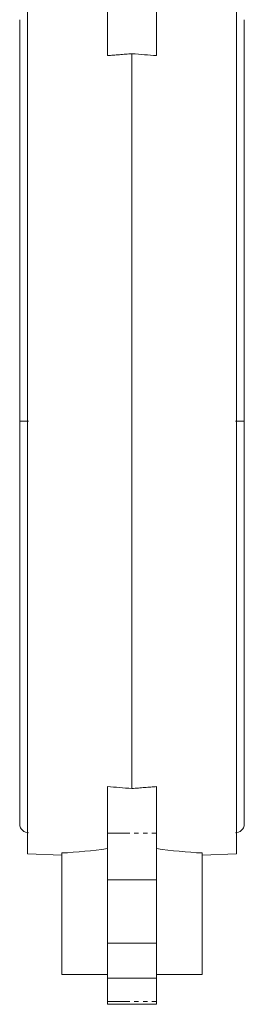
# Model space of a CAD drawing. Header units: millimetres. Extents: x 4 to 852, y -224 to 540.
# Tile 7 of 9: x 757 to 821, y 83 to 364. Entities that reach past the tile are written whole.
import ezdxf

# ---------------------------------------------------------------- set-up
doc = ezdxf.new("R2010")
doc.units = ezdxf.units.MM
doc.linetypes.add('PHANTOM', pattern=[12.7, 6.35, -1.27, 1.27, -1.27, 1.27, -1.27])

msp = doc.modelspace()

# ---------------------------------------------------------------- linework, layer by layer
at = {"color": 7, "linetype": 'Continuous', "lineweight": 15}
for p, q in [((759.27, 125.72), (759.27, 372.72)), ((818.77, 372.72), (818.77, 249.22)), ((782.02, 366.82), (782.02, 353.55)), ((796.02, 366.82), (796.02, 353.55)), ((789.02, 144.35), (789.02, 354.09)), ((818.77, 249.22), (818.77, 125.72)), ((782.02, 144.9), (782.02, 131.62)), ((796.02, 144.9), (796.02, 131.62)), ((782.02, 131.62), (782.02, 118.28)), ((796.02, 131.62), (796.02, 118.28)), ((759.27, 125.72), (769.02, 125.31)), ((769.02, 125.94), (769.02, 91.22)), ((809.02, 125.94), (809.02, 91.22)), ((809.02, 125.31), (818.77, 125.72)), ((796.02, 118.28), (782.02, 118.28)), ((782.02, 118.28), (782.02, 100.22)), ((796.02, 118.28), (796.02, 100.22)), ((796.02, 100.22), (782.02, 100.22)), ((782.02, 100.22), (782.02, 90.22)), ((796.02, 100.22), (796.02, 90.22)), ((769.02, 91.22), (782.02, 91.22)), ((796.02, 90.22), (782.02, 90.22)), ((782.02, 90.22), (782.02, 83.53)), ((796.02, 91.22), (809.02, 91.22)), ((796.02, 90.22), (796.02, 83.53)), ((782.02, 82.75), (782.02, 83.53)), ((782.02, 82.75), (796.02, 82.75)), ((796.02, 83.53), (796.02, 82.75))]:
    msp.add_line(p, q, dxfattribs=at)
at = {"color": 8, "linetype": 'PHANTOM', "lineweight": 0}
for p, q in [((782.02, 131.62), (796.02, 131.62)), ((782.02, 83.53), (796.02, 83.53))]:
    msp.add_line(p, q, dxfattribs=at)
at = {"color": 7, "linetype": 'Continuous', "lineweight": 15}
for centre, start_param, end_param in [((761.58, 249.22), 4.768035, 4.865696), ((816.47, 249.22), 4.559082, 4.656743)]:
    msp.add_ellipse(centre, major_axis=(133.9, 0), ratio=0.92212, start_param=start_param, end_param=end_param, dxfattribs=at)
for points, knots in [([(757.05, 363.78), (757.05, 363.73), (757.04, 363.64), (757.03, 362.54), (757.03, 360.93), (757.02, 359), (757.02, 356.93), (757.02, 354.87), (757.02, 352.84), (757.02, 349.65), (757.02, 344.68), (757.02, 337.24), (757.02, 329.41), (757.02, 321.62), (757.02, 314.14), (757.02, 306.29), (757.02, 299.79), (757.02, 294.92), (757.02, 291.76), (757.02, 288.62), (757.02, 285.23), (757.02, 281.24), (757.02, 276.36), (757.02, 270.58), (757.02, 264.03), (757.02, 256.82), (757.02, 251.8), (757.02, 249.22)], [0, 0, 0, 0, 0.0496965, 0.1011491, 0.1474237, 0.1884956, 0.2243996, 0.2552085, 0.2811579, 0.3058928, 0.3733344, 0.4424188, 0.5119392, 0.5639031, 0.6158387, 0.6677173, 0.7186021, 0.7381507, 0.7572207, 0.7758209, 0.7943397, 0.8173217, 0.8456966, 0.878869, 0.9161519, 0.9567922, 1, 1, 1, 1]), ([(821.02, 249.22), (821.02, 252.03), (821.02, 257.35), (821.02, 264.78), (821.02, 271.09), (821.02, 276.29), (821.02, 280.78), (821.02, 284.99), (821.02, 289.19), (821.02, 295.74), (821.02, 304.42), (821.02, 314.79), (821.02, 323.65), (821.02, 331.04), (821.02, 337.01), (821.02, 342.2), (821.02, 346.1), (821.02, 349.17), (821.02, 351.78), (821.02, 354.54), (821.02, 357.09), (821.02, 359.33), (821.01, 361.19), (821.01, 362.66), (821, 363.65), (820.99, 363.75), (820.99, 363.79)], [0, 0, 0, 0, 0.046826, 0.088855, 0.124821, 0.1536, 0.177817, 0.202311, 0.227107, 0.252181, 0.319765, 0.387486, 0.45541, 0.506418, 0.556145, 0.602995, 0.64684, 0.672198, 0.702877, 0.739024, 0.780776, 0.818288, 0.859486, 0.904366, 0.952882, 1, 1, 1, 1]), ([(782.02, 353.55), (782.58, 353.59), (783.71, 353.68), (785.43, 353.82), (787.21, 353.96), (788.41, 354.05), (789.02, 354.09)], [0, 0, 0, 0, 0.238323, 0.484429, 0.73832, 1, 1, 1, 1]), ([(789.02, 354.09), (790.23, 354), (792.56, 353.83), (794.89, 353.64), (796.02, 353.55)], [0, 0, 0, 0, 0.515571, 1, 1, 1, 1]), ([(757.02, 249.22), (757.02, 246.42), (757.02, 241.1), (757.02, 233.66), (757.02, 227.35), (757.02, 222.15), (757.02, 217.66), (757.02, 213.45), (757.02, 209.25), (757.02, 202.7), (757.02, 194.02), (757.02, 183.65), (757.02, 174.79), (757.02, 167.41), (757.02, 161.44), (757.02, 156.24), (757.02, 152.34), (757.02, 149.28), (757.02, 146.67), (757.02, 143.9), (757.02, 141.35), (757.03, 139.11), (757.03, 137.26), (757.04, 135.78), (757.04, 134.79), (757.05, 134.7), (757.05, 134.65)], [0, 0, 0, 0, 0.046826, 0.088855, 0.124821, 0.1536, 0.177817, 0.202311, 0.227107, 0.252181, 0.319765, 0.387486, 0.45541, 0.506418, 0.556145, 0.602995, 0.64684, 0.672198, 0.702877, 0.739024, 0.780776, 0.818288, 0.859486, 0.904366, 0.952882, 1, 1, 1, 1]), ([(820.99, 134.66), (821, 134.71), (821.01, 134.81), (821.01, 135.91), (821.02, 137.51), (821.02, 139.44), (821.02, 141.51), (821.02, 143.57), (821.02, 145.6), (821.02, 148.79), (821.02, 153.76), (821.02, 161.2), (821.02, 169.03), (821.02, 176.83), (821.02, 184.3), (821.02, 192.15), (821.02, 198.65), (821.02, 203.53), (821.02, 206.69), (821.02, 209.82), (821.02, 213.22), (821.02, 217.2), (821.02, 222.09), (821.02, 227.86), (821.02, 234.42), (821.02, 241.63), (821.02, 246.64), (821.02, 249.22)], [0, 0, 0, 0, 0.049697, 0.101149, 0.147424, 0.188496, 0.2244, 0.255209, 0.281158, 0.305893, 0.373334, 0.442419, 0.511939, 0.563903, 0.615839, 0.667717, 0.718602, 0.738151, 0.757221, 0.775821, 0.79434, 0.817322, 0.845697, 0.878869, 0.916152, 0.956792, 1, 1, 1, 1]), ([(789.02, 144.35), (787.82, 144.44), (785.48, 144.62), (783.15, 144.81), (782.02, 144.9)], [0, 0, 0, 0, 0.517084, 1, 1, 1, 1]), ([(796.02, 144.9), (795.47, 144.85), (794.34, 144.76), (792.61, 144.62), (790.84, 144.49), (789.63, 144.4), (789.02, 144.35)], [0, 0, 0, 0, 0.238323, 0.484429, 0.73832, 1, 1, 1, 1]), ([(757.05, 134.62), (757.04, 134.42), (757, 134.01), (757.13, 133.41), (757.4, 132.86), (757.77, 132.41), (758.21, 132.08), (758.78, 131.79), (759.24, 131.75), (759.52, 131.72)], [0, 0, 0, 0, 0.140314, 0.283182, 0.424337, 0.559807, 0.686521, 0.802598, 1, 1, 1, 1]), ([(818.52, 131.72), (818.81, 131.75), (819.26, 131.79), (819.84, 132.08), (820.27, 132.41), (820.65, 132.86), (820.91, 133.41), (821.05, 134.01), (821.01, 134.42), (820.99, 134.62)], [0, 0, 0, 0, 0.197402, 0.313479, 0.440193, 0.575663, 0.716818, 0.859686, 1, 1, 1, 1])]:
    msp.add_open_spline(points, degree=3, knots=knots, dxfattribs=at)
at = {"color": 8, "linetype": 'PHANTOM', "lineweight": 0}
for points in [[(759.52, 249.22), (759.33, 249.22), (758.9, 249.22), (758.18, 249.22), (757.49, 249.22), (757.04, 249.22), (757.07, 249.22), (757.08, 249.22)], [(818.52, 249.22), (818.72, 249.22), (819.15, 249.22), (819.86, 249.22), (820.56, 249.22), (821, 249.22), (820.97, 249.22), (820.96, 249.22)]]:
    msp.add_open_spline(points, degree=3, knots=[0, 0, 0, 0, 0.151153, 0.327779, 0.578958, 0.85325, 1, 1, 1, 1], dxfattribs=at)

doc.saveas('drawing.dxf')
